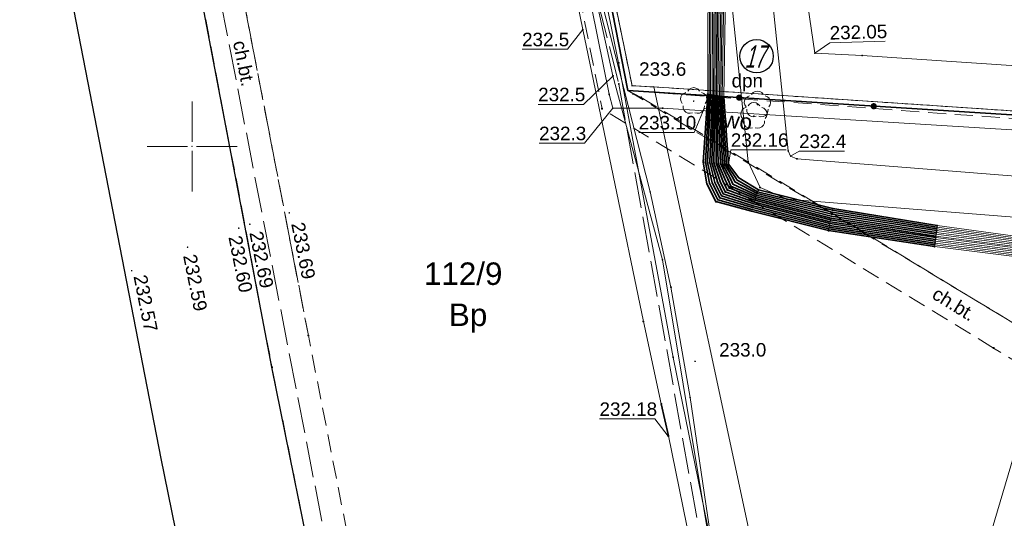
# Model space of a CAD drawing. Header units: metres. Extents: x 6603648 to 6604252, y 5739748 to 5740166.
# Tile 3 of 114: x 6603690 to 6603745, y 5739829 to 5739857. Entities that reach past the tile are written whole.
import ezdxf
from ezdxf.enums import TextEntityAlignment as Align

# ---------------------------------------------------------------- set-up
doc = ezdxf.new("R2010")
doc.units = ezdxf.units.M
doc.header["$PDSIZE"] = 0.75
for name, pattern in [('ARK_LIN', [50, 50, 0]), ('PRZER1-1', [1, 0.5, -0.5]), ('PRZER2-1', [1.5, 1, -0.5]), ('PRZER3-1', [2, 1.5, -0.5]), ('PRZER4-1', [2.5, 2, -0.5])]:
    doc.linetypes.add(name, pattern=pattern)
doc.layers.get('0').update_dxf_attribs({"linetype": 'CONTINUOUS'})
for name, color, linetype, lineweight, true_color in [('GEPPGD', 7, 'CONTINUOUS', 18, 0x008000), ('GESDZI', 7, 'CONTINUOUS', 18, 0x008000), ('GESDZI_O', 7, 'CONTINUOUS', 18, 0x008000), ('GESUZY', 7, 'CONTINUOUS', 18, 0x008000), ('GESUZY_O', 7, 'CONTINUOUS', 18, 0x008000), ('GSLKOG', 7, 'CONTINUOUS', 35, 0x0a0909), ('GSLKOU', 7, 'CONTINUOUS', 18, 0x0a0909), ('GSLKRW', 7, 'CONTINUOUS', 25, 0x0a0909), ('GSPPRB', 7, 'CONTINUOUS', 18, 0x0a0909), ('GSPRDL', 7, 'CONTINUOUS', 18, 0x008000), ('GSPWPN', 7, 'CONTINUOUS', 13, 0x0a0909), ('GSPWPN_O', 7, 'CONTINUOUS', 13, 0x0a0909), ('GSPWPS', 7, 'CONTINUOUS', 13, 0x0a0909), ('GSPWPS_O', 7, 'CONTINUOUS', 13, 0x0a0909), ('GSSINN', 7, 'CONTINUOUS', 18, 0x0a0909), ('GSSKOD', 7, 'CONTINUOUS', 18, 0x0a0909), ('GSSKOD_O', 7, 'CONTINUOUS', 18, 0x0a0909), ('GULENN', 1, 'CONTINUOUS', 18, 0xff0000), ('GULEOR', 1, 'CONTINUOUS', 35, 0xff0000), ('GULESN', 1, 'CONTINUOUS', 18, 0xff0000), ('GULEWN', 1, 'CONTINUOUS', 18, 0xff0000), ('GULKSP', 7, 'CONTINUOUS', 18, 0x803300), ('GULWOP', 5, 'CONTINUOUS', 18, 0x0000ff), ('GULWOP_O', 5, 'CONTINUOUS', 18, 0x0000ff), ('GUPWNP_O', 5, 'CONTINUOUS', 18, 0x0000ff), ('GZLESN', 1, 'CONTINUOUS', 18, 0xff0000)]:
    doc.layers.add(name, color=color, linetype=linetype, lineweight=lineweight, true_color=true_color)
for name, color, linetype, true_color in [('GUPESH', 1, 'CONTINUOUS', 0xff0000), ('GUPESH_O', 1, 'CONTINUOUS', 0xff0000), ('GUPWSH', 5, 'CONTINUOUS', 0x0000ff), ('GUPWSH_O', 5, 'CONTINUOUS', 0x0000ff)]:
    doc.layers.add(name, color=color, linetype=linetype, true_color=true_color)
doc.layers.add('PKT_ARK', color=7, linetype='ARK_LIN', lineweight=18)
doc.styles.add('Arial', font='arial.ttf')
doc.styles.add('GEOS_050', font='GEOS_050', dxfattribs={"oblique": 15, "height": 2.5})

# ---------------------------------------------------------------- blocks, each defined once
blk = doc.blocks.new('GSPPRB0')
at = {"color": 0, "lineweight": 18}
blk.add_lwpolyline([(-0.007955, 0.0225), (0.007955, 0.0225), (0.0225, 0.007955), (0.0225, -0.007955), (0.007955, -0.0225), (-0.007955, -0.0225), (-0.0225, -0.007955), (-0.0225, 0.007955)], close=True, dxfattribs=at)
blk = doc.blocks.new('GSPWPS1')
blk.add_hatch(color=0).paths.add_polyline_path([(0, 0.045), (-0.011647, 0.043467), (-0.0225, 0.038971), (-0.03182, 0.03182), (-0.038971, 0.0225), (-0.043467, 0.011647), (-0.045, 0), (-0.043467, -0.011647), (-0.038971, -0.0225), (-0.03182, -0.03182), (-0.0225, -0.038971), (-0.011647, -0.043467), (0, -0.045), (0.011647, -0.043467), (0.0225, -0.038971), (0.03182, -0.03182), (0.038971, -0.0225), (0.043467, -0.011647), (0.045, 0), (0.043467, 0.011647), (0.038971, 0.0225), (0.03182, 0.03182), (0.0225, 0.038971), (0.011647, 0.043467)])
blk = doc.blocks.new('GUPESH1')
blk.add_hatch(color=0).paths.add_polyline_path([(0, 0.045), (-0.011647, 0.043467), (-0.0225, 0.038971), (-0.03182, 0.03182), (-0.038971, 0.0225), (-0.043467, 0.011647), (-0.045, 0), (-0.043467, -0.011647), (-0.038971, -0.0225), (-0.03182, -0.03182), (-0.0225, -0.038971), (-0.011647, -0.043467), (0, -0.045), (0.011647, -0.043467), (0.0225, -0.038971), (0.03182, -0.03182), (0.038971, -0.0225), (0.043467, -0.011647), (0.045, 0), (0.043467, 0.011647), (0.038971, 0.0225), (0.03182, 0.03182), (0.0225, 0.038971), (0.011647, 0.043467)])
blk = doc.blocks.new('GUPWSH1')
blk.add_hatch(color=0).paths.add_polyline_path([(0, 0.045), (-0.011647, 0.043467), (-0.0225, 0.038971), (-0.03182, 0.03182), (-0.038971, 0.0225), (-0.043467, 0.011647), (-0.045, 0), (-0.043467, -0.011647), (-0.038971, -0.0225), (-0.03182, -0.03182), (-0.0225, -0.038971), (-0.011647, -0.043467), (0, -0.045), (0.011647, -0.043467), (0.0225, -0.038971), (0.03182, -0.03182), (0.038971, -0.0225), (0.043467, -0.011647), (0.045, 0), (0.043467, 0.011647), (0.038971, 0.0225), (0.03182, 0.03182), (0.0225, 0.038971), (0.011647, 0.043467)])
blk = doc.blocks.new('GSPWPN1')
blk.add_hatch(color=0).paths.add_polyline_path([(0, 0.045), (-0.011647, 0.043467), (-0.0225, 0.038971), (-0.03182, 0.03182), (-0.038971, 0.0225), (-0.043467, 0.011647), (-0.045, 0), (-0.043467, -0.011647), (-0.038971, -0.0225), (-0.03182, -0.03182), (-0.0225, -0.038971), (-0.011647, -0.043467), (0, -0.045), (0.011647, -0.043467), (0.0225, -0.038971), (0.03182, -0.03182), (0.038971, -0.0225), (0.043467, -0.011647), (0.045, 0), (0.043467, 0.011647), (0.038971, 0.0225), (0.03182, 0.03182), (0.0225, 0.038971), (0.011647, 0.043467)])
blk = doc.blocks.new('GSPRDL1')
blk.add_hatch(color=0).paths.add_polyline_path([(-0.045, 0), (-0.042798, -0.013906), (-0.036406, -0.02645), (-0.02645, -0.036406), (-0.013906, -0.042798), (0, -0.045), (0.013906, -0.042798), (0.02645, -0.036406), (0.036406, -0.02645), (0.042798, -0.013906), (0.045, 0), (0.042798, 0.013906), (0.036406, 0.02645), (0.02645, 0.036406), (0.013906, 0.042798), (0, 0.045), (-0.013906, 0.042798), (-0.02645, 0.036406), (-0.036406, 0.02645), (-0.042798, 0.013906)])
at = {"color": 0}
for points in [[(-0.646351, 0.068773), (-0.677512, 0.194901), (-0.663766, 0.324092), (-0.606763, 0.440839), (-0.513345, 0.531129), (-0.394725, 0.584125), (-0.265141, 0.593465)], [(-0.134326, 0.635969), (-0.024001, 0.70458), (0.103115, 0.731429), (0.231763, 0.713292), (0.346501, 0.652348), (0.433559, 0.55591), (0.482485, 0.435555)], [(0.563333, 0.324277), (0.662679, 0.240553), (0.727494, 0.127956), (0.75, 0), (0.727494, -0.127956), (0.662679, -0.240553), (0.563333, -0.324277)], [(-0.265141, -0.593465), (-0.394725, -0.584125), (-0.513345, -0.531129), (-0.606763, -0.440839), (-0.663766, -0.324092), (-0.677512, -0.194901), (-0.646351, -0.068773)], [(0.482485, -0.435555), (0.433559, -0.55591), (0.346501, -0.652348), (0.231763, -0.713292), (0.103115, -0.731429), (-0.024001, -0.70458), (-0.134326, -0.635969)]]:
    blk.add_lwpolyline(points, dxfattribs=at)
blk = doc.blocks.new('GEPPGD1_2')
blk.add_hatch(color=0).paths.add_polyline_path([(-0.045, 0), (-0.042798, -0.013906), (-0.036406, -0.02645), (-0.02645, -0.036406), (-0.013906, -0.042798), (0, -0.045), (0.013906, -0.042798), (0.02645, -0.036406), (0.036406, -0.02645), (0.042798, -0.013906), (0.045, 0), (0.042798, 0.013906), (0.036406, 0.02645), (0.02645, 0.036406), (0.013906, 0.042798), (0, 0.045), (-0.013906, 0.042798), (-0.02645, 0.036406), (-0.036406, 0.02645), (-0.042798, 0.013906)])
blk = doc.blocks.new('GSLKOG2')
blk.add_hatch(color=0).paths.add_polyline_path([(0, 0.175), (-0.045293, 0.169037), (-0.0875, 0.151554), (-0.123744, 0.123744), (-0.151554, 0.0875), (-0.169037, 0.045293), (-0.175, 0), (-0.169037, -0.045293), (-0.151554, -0.0875), (-0.123744, -0.123744), (-0.0875, -0.151554), (-0.045293, -0.169037), (0, -0.175), (0.045293, -0.169037), (0.0875, -0.151554), (0.123744, -0.123744), (0.151554, -0.0875), (0.169037, -0.045293), (0.175, 0), (0.169037, 0.045293), (0.151554, 0.0875), (0.123744, 0.123744), (0.0875, 0.151554), (0.045293, 0.169037)])
blk = doc.blocks.new('ASS_SYM', base_point=(826.5, 303.25))
at = {"layer": 'PKT_ARK'}
for p, q in [((826.5, 303.5), (826.5, 305.75)), ((826.25, 303.25), (824, 303.25)), ((826.5, 303), (826.5, 300.75)), ((826.75, 303.25), (829, 303.25))]:
    blk.add_line(p, q, dxfattribs=at)
blk.add_point((826.5, 303.25), dxfattribs=at)
blk.add_point((826.5, 303.25), dxfattribs=at)

msp = doc.modelspace()

# ---------------------------------------------------------------- linework, layer by layer
msp.add_circle((6603731.414, 5739855.018), 0.928)
at = {"layer": 'GESDZI', "color": 96, "linetype": 'Continuous', "lineweight": 18, "true_color": 0x008000}
for p, q in [((6603724.48, 5739853.38), (6603720.73, 5739871.73)), ((6603725.69, 5739853.31), (6603724.48, 5739853.38)), ((6603776.95, 5739849.89), (6603725.69, 5739853.31))]:
    msp.add_line(p, q, dxfattribs=at)
msp.add_lwpolyline([(6603691.714, 5739863.768), (6603701.39, 5739966.18), (6603701.42, 5739966.51), (6603703.13, 5739958.06), (6603719.27, 5739878.71), (6603720.73, 5739871.73), (6603724.48, 5739853.38), (6603725.69, 5739853.31), (6603731.69, 5739825.4), (6603774.38, 5739822.29), (6603774.166, 5739819.991)], dxfattribs=at)
msp.add_lwpolyline([(6603776.95, 5739849.89), (6603774.38, 5739822.29), (6603731.69, 5739825.4), (6603725.69, 5739853.31)], close=True, dxfattribs=at)
at = {"layer": 'GESUZY', "color": 96, "linetype": 'PRZER1-1', "lineweight": 18, "true_color": 0x008000}
for points in [[(6604062.77, 5739830.84), (6604014.55, 5739834.06), (6603991.05, 5739835.63), (6603918.87, 5739840.43), (6603844.12, 5739845.41), (6603776.95, 5739849.89), (6603725.69, 5739853.31), (6603724.48, 5739853.38), (6603720.73, 5739871.73), (6603719.27, 5739878.71), (6603703.13, 5739958.06), (6603701.42, 5739966.51), (6603692.92, 5740008.31)], [(6603691.714, 5739863.768), (6603701.39, 5739966.18), (6603701.42, 5739966.51), (6603703.13, 5739958.06), (6603719.27, 5739878.71), (6603720.73, 5739871.73), (6603724.48, 5739853.38), (6603725.69, 5739853.31), (6603776.95, 5739849.89), (6603844.12, 5739845.41), (6603918.87, 5739840.43), (6603991.05, 5739835.63), (6604014.55, 5739834.06), (6604062.77, 5739830.84)]]:
    msp.add_lwpolyline(points, dxfattribs=at)
at = {"layer": 'GSLKOG', "color": 18, "linetype": 'Continuous', "lineweight": 35, "true_color": 0x0a0909}
for p, q in [((6603721.596, 5739866.757), (6603724.24, 5739853.107)), ((6603724.24, 5739853.107), (6603796.53, 5739848.52))]:
    msp.add_line(p, q, dxfattribs=at)
at = {"layer": 'GSLKOU', "color": 18, "linetype": 'PRZER3-1', "lineweight": 18, "true_color": 0x0a0909}
msp.add_lwpolyline([(6603702.138, 5739861.915), (6603706.468, 5739839.489)], dxfattribs=at)
at = {"layer": 'GSLKRW', "color": 18, "linetype": 'Continuous', "lineweight": 25, "true_color": 0x0a0909}
msp.add_lwpolyline([(6603719.265, 5739878.713), (6603701.51, 5739875.39), (6603700.52, 5739875.11), (6603697.32, 5739874.46), (6603690.404, 5739872.913), (6603693.287, 5739858.219), (6603698.253, 5739832.654), (6603699.88, 5739824.731)], dxfattribs=at)
msp.add_lwpolyline([(6603707.158, 5739824.31), (6603704.443, 5739837.718), (6603699.916, 5739861.472, -0.060227), (6603699.935, 5739863.022, -0.022922), (6603700.146, 5739864.007, -0.039829), (6603700.598, 5739865.366, -0.044587), (6603701.176, 5739866.498, -0.056823), (6603702.034, 5739867.605, -0.038015), (6603702.988, 5739868.404, -0.033525), (6603704.085, 5739869.066, -0.041009), (6603708.166, 5739870.578)], format="xyb", dxfattribs=at)
at = {"layer": 'GSSINN', "color": 18, "linetype": 'PRZER2-1', "lineweight": 18, "true_color": 0x0a0909}
msp.add_lwpolyline([(6603972.098, 5739806.801), (6603972.05, 5739831.15), (6603982.629, 5739831.21), (6603960.637, 5739833.057), (6603941.132, 5739834.117), (6603860.76, 5739838.748), (6603853.392, 5739836.62), (6603841.871, 5739836.52), (6603830.22, 5739845.418), (6603724.24, 5739853.107), (6603745.53, 5739840.28), (6603754.26, 5739834.86), (6603760.645, 5739829.992), (6603771.135, 5739820.193)], dxfattribs=at)
at = {"layer": 'GSSKOD', "color": 18, "linetype": 'PRZER2-1', "lineweight": 18, "true_color": 0x0a0909}
msp.add_lwpolyline([(6603709.474, 5739824.176), (6603706.468, 5739839.489), (6603702.138, 5739861.915, -0.097882), (6603702.264, 5739863.574, -0.054065), (6603702.924, 5739864.944, -0.061597), (6603703.839, 5739866.117, -0.078536), (6603704.944, 5739866.989, -0.075604), (6603706.656, 5739867.568), (6603720.835, 5739870.552), (6603720.488, 5739872.7), (6603708.166, 5739870.578), (6603705.156, 5739869.538), (6603704.085, 5739869.066), (6603702.988, 5739868.404, 0.050454), (6603702.034, 5739867.605, 0.049181), (6603701.176, 5739866.498, 0.035308), (6603700.598, 5739865.366, 0.032644), (6603700.146, 5739864.007, 0.099472), (6603699.916, 5739861.472), (6603704.443, 5739837.718), (6603707.158, 5739824.31)], format="xyb", dxfattribs=at)
for points in [[(6603724.99, 5739852.73), (6603724.24, 5739853.107), (6603721.596, 5739866.757), (6603720.835, 5739870.552), (6603719.206, 5739870.199)], [(6603719.206, 5739870.199), (6603722.81, 5739852.1)], [(6603724.99, 5739852.73), (6603745.53, 5739840.28), (6603754.26, 5739834.86)], [(6603753.96, 5739833.08), (6603744.6, 5739838.79), (6603722.81, 5739852.1)]]:
    msp.add_lwpolyline(points, dxfattribs=at)
at = {"layer": 'GULENN', "color": 1, "linetype": 'Continuous', "lineweight": 18, "true_color": 0xff0000}
for points in [[(6603730.49, 5739869.418), (6603728.881, 5739869.101), (6603730.941, 5739849.152), (6603731.604, 5739847.712), (6603733.107, 5739847.072), (6603824.622, 5739839.812)], [(6603824.896, 5739842.077), (6603733.658, 5739849.315), (6603733.307, 5739849.465), (6603733.171, 5739849.761), (6603731.118, 5739869.541), (6603730.49, 5739869.418)]]:
    msp.add_lwpolyline(points, dxfattribs=at)
at = {"layer": 'GULEOR', "color": 1, "linetype": 'Continuous', "lineweight": 35, "true_color": 0xff0000}
for points in [[(6603728.69, 5739852.9), (6603728.44, 5739849.13), (6603728.64, 5739847.92), (6603729.15, 5739846.93), (6603731.13, 5739846.4), (6603735.42, 5739845.32), (6603741.31, 5739844.43)], [(6603741.33, 5739844.53), (6603735.43, 5739845.41), (6603731.16, 5739846.49), (6603729.25, 5739847.04), (6603728.79, 5739847.95), (6603728.56, 5739849.12), (6603728.77, 5739852.88)], [(6603728.85, 5739852.87), (6603728.68, 5739849.11), (6603728.94, 5739847.97), (6603729.36, 5739847.15), (6603731.19, 5739846.6), (6603735.45, 5739845.51), (6603741.34, 5739844.63)], [(6603741.35, 5739844.73), (6603735.47, 5739845.61), (6603731.22, 5739846.7), (6603729.46, 5739847.26), (6603729.09, 5739848), (6603728.8, 5739849.1), (6603728.93, 5739852.86)], [(6603729.01, 5739852.84), (6603728.92, 5739849.09), (6603729.23, 5739848.03), (6603729.56, 5739847.36), (6603731.26, 5739846.81), (6603735.49, 5739845.71), (6603741.36, 5739844.83)], [(6603741.38, 5739844.93), (6603735.51, 5739845.81), (6603731.29, 5739846.91), (6603729.67, 5739847.47), (6603729.38, 5739848.06), (6603729.04, 5739849.08), (6603729.09, 5739852.83)], [(6603741.39, 5739845.02), (6603735.53, 5739845.91), (6603731.32, 5739847.01), (6603729.77, 5739847.58), (6603729.53, 5739848.08), (6603729.16, 5739849.07), (6603729.17, 5739852.82)], [(6603729.18, 5739852.82), (6603729.28, 5739849.06), (6603729.68, 5739848.11), (6603729.88, 5739847.69), (6603731.35, 5739847.1), (6603735.55, 5739846.01), (6603741.4, 5739845.12)], [(6603741.41, 5739845.22), (6603735.57, 5739846.12), (6603731.38, 5739847.2), (6603729.98, 5739847.8), (6603729.82, 5739848.14), (6603729.4, 5739849.05), (6603729.26, 5739852.8)], [(6603741.43, 5739845.32), (6603735.59, 5739846.23), (6603731.41, 5739847.29), (6603730.09, 5739847.91), (6603729.97, 5739848.17), (6603729.51, 5739849.04), (6603729.34, 5739852.79)], [(6603729.42, 5739852.78), (6603729.62, 5739849.03), (6603730.12, 5739848.2), (6603730.2, 5739848.03), (6603731.44, 5739847.39), (6603735.61, 5739846.35), (6603741.44, 5739845.42)], [(6603741.45, 5739845.51), (6603735.63, 5739846.46), (6603731.47, 5739847.48), (6603730.31, 5739848.14), (6603730.27, 5739848.22), (6603729.73, 5739849.02), (6603729.5, 5739852.76)], [(6603729.58, 5739852.75), (6603729.85, 5739849.01), (6603730.42, 5739848.25), (6603731.51, 5739847.58), (6603735.65, 5739846.55), (6603741.46, 5739845.6)], [(6603726.5, 5739833.9), (6603726.11, 5739835.69)]]:
    msp.add_lwpolyline(points, dxfattribs=at)
at = {"layer": 'GULESN', "color": 1, "linetype": 'Continuous', "lineweight": 18, "true_color": 0xff0000}
for points in [[(6603729.627, 5739822.959), (6603726.18, 5739843.7), (6603723.42, 5739853.93), (6603719.81, 5739870.44), (6603718.15, 5739879.17), (6603713.29, 5739902.54), (6603709.8, 5739920.3), (6603705.4, 5739942.46), (6603700.28, 5739965.48), (6603695.5, 5739990.24)], [(6603728.65, 5739823.024), (6603728.51, 5739824.09), (6603726.5, 5739833.9), (6603726.11, 5739835.69), (6603725.11, 5739840.27), (6603721.74, 5739856.5), (6603719.23, 5739868.71), (6603717.1, 5739879.53), (6603716.55, 5739883.35), (6603712.06, 5739905.56), (6603707.87, 5739926.33), (6603703.66, 5739947.11), (6603698.6, 5739971.8), (6603695.46, 5739988.24)], [(6603709.4, 5739972.99), (6603709.29, 5739971.96), (6603705.71, 5739966.64), (6603704.77, 5739966.01), (6603704.36, 5739964.92), (6603707.41, 5739949.88), (6603712.67, 5739926.24), (6603720.21, 5739892.26), (6603720.2, 5739889.69), (6603721.02, 5739885.33), (6603727.42, 5739871.06), (6603727.91, 5739867.5), (6603728.72, 5739861.95), (6603728.69, 5739852.9), (6603728.44, 5739849.13), (6603728.64, 5739847.92), (6603729.15, 5739846.93), (6603731.13, 5739846.4), (6603735.42, 5739845.32), (6603741.31, 5739844.43), (6603759.85, 5739842.12)], [(6603709.54, 5739973.06), (6603709.42, 5739971.89), (6603705.83, 5739966.56), (6603704.88, 5739965.96), (6603704.46, 5739964.92), (6603707.5, 5739949.9), (6603712.76, 5739926.26), (6603720.29, 5739892.27), (6603720.33, 5739889.69), (6603721.18, 5739885.37), (6603727.57, 5739871.13), (6603728.06, 5739867.52), (6603728.8, 5739861.95), (6603728.77, 5739852.88), (6603728.56, 5739849.12), (6603728.79, 5739847.95), (6603729.25, 5739847.04), (6603731.16, 5739846.49), (6603735.43, 5739845.41), (6603741.33, 5739844.53), (6603759.86, 5739842.2)], [(6603709.97, 5739973.28), (6603709.8, 5739971.71), (6603706.18, 5739966.33), (6603705.23, 5739965.82), (6603704.76, 5739964.9), (6603707.76, 5739949.95), (6603712.85, 5739926.27), (6603720.37, 5739892.29), (6603720.46, 5739889.68), (6603721.33, 5739885.41), (6603727.71, 5739871.19), (6603728.21, 5739867.54), (6603728.89, 5739861.95), (6603728.85, 5739852.87), (6603728.68, 5739849.11), (6603728.94, 5739847.97), (6603729.36, 5739847.15), (6603731.19, 5739846.6), (6603735.45, 5739845.51), (6603741.34, 5739844.63), (6603759.87, 5739842.28)], [(6603710.12, 5739973.35), (6603709.92, 5739971.65), (6603706.29, 5739966.25), (6603705.34, 5739965.77), (6603704.86, 5739964.9), (6603707.86, 5739949.97), (6603712.94, 5739926.29), (6603720.45, 5739892.3), (6603720.59, 5739889.68), (6603721.49, 5739885.45), (6603727.86, 5739871.26), (6603728.36, 5739867.56), (6603728.97, 5739861.95), (6603728.93, 5739852.86), (6603728.8, 5739849.1), (6603729.09, 5739848), (6603729.46, 5739847.26), (6603731.22, 5739846.7), (6603735.47, 5739845.61), (6603741.35, 5739844.73), (6603759.87, 5739842.36)], [(6603710.26, 5739973.42), (6603710.05, 5739971.58), (6603706.41, 5739966.17), (6603705.46, 5739965.72), (6603704.96, 5739964.9), (6603707.95, 5739949.99), (6603713.02, 5739926.3), (6603720.53, 5739892.31), (6603720.72, 5739889.67), (6603721.64, 5739885.48), (6603728, 5739871.32), (6603728.51, 5739867.57), (6603729.06, 5739861.94), (6603729.01, 5739852.84), (6603728.92, 5739849.09), (6603729.23, 5739848.03), (6603729.56, 5739847.36), (6603731.26, 5739846.81), (6603735.49, 5739845.71), (6603741.36, 5739844.83), (6603759.88, 5739842.44)], [(6603705.06, 5739964.89), (6603708.05, 5739950.01), (6603713.11, 5739926.32), (6603720.6, 5739892.32), (6603720.85, 5739889.67), (6603721.8, 5739885.52), (6603728.15, 5739871.39), (6603728.66, 5739867.59), (6603729.14, 5739861.94), (6603729.09, 5739852.83), (6603729.04, 5739849.08), (6603729.38, 5739848.06), (6603729.67, 5739847.47), (6603731.29, 5739846.91), (6603735.51, 5739845.81), (6603741.38, 5739844.93), (6603759.89, 5739842.52)], [(6603705.36, 5739964.88), (6603708.32, 5739950.07), (6603713.37, 5739926.36), (6603720.68, 5739892.34), (6603720.98, 5739889.66), (6603721.95, 5739885.56), (6603728.3, 5739871.45), (6603728.81, 5739867.61), (6603729.23, 5739861.94), (6603729.17, 5739852.82), (6603729.16, 5739849.07), (6603729.53, 5739848.08), (6603729.77, 5739847.58), (6603731.32, 5739847.01), (6603735.53, 5739845.91), (6603741.39, 5739845.02), (6603759.9, 5739842.6)], [(6603705.45, 5739964.88), (6603708.41, 5739950.09), (6603713.46, 5739926.38), (6603720.76, 5739892.35), (6603721.11, 5739889.66), (6603722.11, 5739885.6), (6603728.44, 5739871.52), (6603728.95, 5739867.63), (6603729.31, 5739861.94), (6603729.18, 5739852.82), (6603729.28, 5739849.06), (6603729.68, 5739848.11), (6603729.88, 5739847.69), (6603731.35, 5739847.1), (6603735.55, 5739846.01), (6603741.4, 5739845.12), (6603759.9, 5739842.68)], [(6603705.55, 5739964.87), (6603708.5, 5739950.11), (6603713.54, 5739926.39), (6603720.84, 5739892.36), (6603721.24, 5739889.65), (6603722.27, 5739885.64), (6603728.6, 5739871.59), (6603729.1, 5739867.65), (6603729.39, 5739861.94), (6603729.26, 5739852.8), (6603729.4, 5739849.05), (6603729.82, 5739848.14), (6603729.98, 5739847.8), (6603731.38, 5739847.2), (6603735.57, 5739846.12), (6603741.41, 5739845.22), (6603759.91, 5739842.76)], [(6603705.64, 5739964.87), (6603708.58, 5739950.13), (6603713.63, 5739926.41), (6603720.92, 5739892.37), (6603721.37, 5739889.65), (6603722.44, 5739885.68), (6603728.75, 5739871.66), (6603729.25, 5739867.67), (6603729.48, 5739861.93), (6603729.34, 5739852.79), (6603729.51, 5739849.04), (6603729.97, 5739848.17), (6603730.09, 5739847.91), (6603731.41, 5739847.29), (6603735.59, 5739846.23), (6603741.43, 5739845.32), (6603759.92, 5739842.84)], [(6603705.74, 5739964.87), (6603708.67, 5739950.14), (6603713.7, 5739926.42), (6603721, 5739892.39), (6603721.5, 5739889.64), (6603722.6, 5739885.72), (6603728.91, 5739871.73), (6603729.4, 5739867.68), (6603729.56, 5739861.93), (6603729.42, 5739852.78), (6603729.62, 5739849.03), (6603730.12, 5739848.2), (6603730.2, 5739848.03), (6603731.44, 5739847.39), (6603735.61, 5739846.35), (6603741.44, 5739845.42), (6603759.93, 5739842.92)], [(6603705.83, 5739964.86), (6603708.77, 5739950.16), (6603713.78, 5739926.44), (6603721.1, 5739892.4), (6603721.63, 5739889.64), (6603722.76, 5739885.76), (6603729.05, 5739871.79), (6603729.55, 5739867.7), (6603729.65, 5739861.93), (6603729.5, 5739852.76), (6603729.73, 5739849.02), (6603730.27, 5739848.22), (6603730.31, 5739848.14), (6603731.47, 5739847.48), (6603735.63, 5739846.46), (6603741.45, 5739845.51), (6603759.93, 5739843)], [(6603705.93, 5739964.86), (6603708.89, 5739950.19), (6603713.86, 5739926.45), (6603721.2, 5739892.42), (6603721.77, 5739889.63), (6603722.92, 5739885.8), (6603729.21, 5739871.86), (6603729.67, 5739867.72), (6603729.74, 5739861.93), (6603729.58, 5739852.75), (6603729.85, 5739849.01), (6603730.42, 5739848.25), (6603731.51, 5739847.58), (6603735.65, 5739846.55), (6603741.46, 5739845.6), (6603759.94, 5739843.08), (6603778.41, 5739842.44), (6603792.65, 5739841.57), (6603796.97, 5739841.31), (6603799.03, 5739841.2), (6603828.3, 5739838.36), (6603832.88, 5739837.85), (6603859.08, 5739836.24), (6603882.48, 5739834.59)]]:
    msp.add_lwpolyline(points, dxfattribs=at)
at = {"layer": 'GULEWN', "color": 1, "linetype": 'Continuous', "lineweight": 18, "true_color": 0xff0000}
for points in [[(6604053.491, 5739830.206), (6604029.54, 5739831.784), (6604023.545, 5739832.079), (6604003.586, 5739833.394), (6603931.654, 5739838.435), (6603858.642, 5739843.848), (6603791.067, 5739848.102), (6603726.181, 5739852.128), (6603723.418, 5739852.125), (6603723.211, 5739852.899), (6603721.578, 5739860.987), (6603719.529, 5739871.388), (6603718.105, 5739878.446), (6603715.641, 5739890.395), (6603709.655, 5739919.794), (6603704.796, 5739949.42), (6603697.83, 5739978.621), (6603695.5, 5739990.24), (6603694.86, 5739993.48), (6603695.43, 5739994.26), (6603696.66, 5739994.54), (6603696.88, 5739994.59)], [(6603729.898, 5739822.941), (6603726.77, 5739838.271), (6603723.734, 5739854.652), (6603721.442, 5739865.946), (6603719.997, 5739871.658)], [(6603729.644, 5739822.958), (6603727.713, 5739836.04), (6603726.645, 5739842.179), (6603725.488, 5739847.476), (6603722.791, 5739858.028), (6603719.997, 5739871.658)]]:
    msp.add_lwpolyline(points, dxfattribs=at)
at = {"layer": 'GULKSP', "color": 36, "linetype": 'Continuous', "lineweight": 18, "true_color": 0x803300}
msp.add_lwpolyline([(6603742.558, 5739822.097), (6603752.492, 5739855.65), (6603764.434, 5739889.248), (6603768.678, 5739901.106)], dxfattribs=at)
at = {"layer": 'GULWOP', "color": 5, "linetype": 'Continuous', "lineweight": 18, "true_color": 0x0000ff}
for points in [[(6603825.656, 5739849.078), (6603769.366, 5739852.901), (6603737.285, 5739855.059), (6603734.65, 5739855.19), (6603732.727, 5739868.33), (6603732.589, 5739869.247), (6603724.96, 5739921.24), (6603723.88, 5739928.79), (6603745.201, 5739960.057)], [(6603728.5, 5739852.11), (6603729.58, 5739851.99)]]:
    msp.add_lwpolyline(points, dxfattribs=at)
at = {"layer": 'GUPESH_O', "color": 1, "linetype": 'Continuous', "lineweight": 13, "true_color": 0xff0000, "flags": 128}
for points in [[(6603721.742, 5739856.504), (6603720.881, 5739855.401), (6603718.361, 5739855.401)], [(6603723.431, 5739853.929), (6603721.777, 5739852.341), (6603719.257, 5739852.341)], [(6603723.418, 5739852.125), (6603721.828, 5739850.177), (6603719.308, 5739850.177)], [(6603729.85, 5739849.01), (6603729.978, 5739849.807), (6603733.058, 5739849.807)], [(6603733.307, 5739849.465), (6603733.779, 5739849.738), (6603736.299, 5739849.738)], [(6603726.498, 5739833.892), (6603725.751, 5739834.844), (6603722.671, 5739834.844)]]:
    msp.add_lwpolyline(points, dxfattribs=at)
at = {"layer": 'GUPWSH_O', "color": 5, "linetype": 'Continuous', "lineweight": 13, "true_color": 0x0000ff, "flags": 128}
for points in [[(6603734.651, 5739855.186), (6603735.494, 5739855.767), (6603738.572, 5739855.856)], [(6603728.5, 5739852.11), (6603727.929, 5739850.774), (6603724.849, 5739850.774)]]:
    msp.add_lwpolyline(points, dxfattribs=at)
at = {"layer": 'GZLESN', "color": 1, "linetype": 'PRZER4-1', "lineweight": 18, "true_color": 0xff0000}
for points in [[(6603708.175, 5739824.251), (6603700.91, 5739861.58), (6603700.88, 5739862.23), (6603700.92, 5739862.87), (6603701.01, 5739863.32), (6603701.11, 5739863.75), (6603701.29, 5739864.37), (6603701.52, 5739864.98), (6603701.75, 5739865.49), (6603702.03, 5739865.98), (6603702.36, 5739866.46), (6603702.74, 5739866.9), (6603703.14, 5739867.26), (6603703.57, 5739867.59), (6603704.04, 5739867.89), (6603704.53, 5739868.17), (6603706.45, 5739868.97), (6603708.44, 5739869.62), (6603716.34, 5739871.08), (6603692.59, 5739991.74), (6603697.34, 5739992.67), (6603697.48, 5739993.96)], [(6603721.043, 5739866.333), (6603722.6, 5739857.98), (6603723.75, 5739853.47), (6603729.237, 5739822.985)]]:
    msp.add_lwpolyline(points, dxfattribs=at)

# ---------------------------------------------------------------- block references
at = {"layer": 'GEPPGD', "color": 96, "linetype": 'Continuous', "lineweight": 18, "true_color": 0x008000, "rotation": 90}
for p in [(6603724.48, 5739853.38), (6603725.69, 5739853.31)]:
    msp.add_blockref('GEPPGD1_2', p, dxfattribs=at)
at = {"layer": 'GSLKOG', "color": 18, "linetype": 'Continuous', "lineweight": 35, "true_color": 0x0a0909, "rotation": 356.3691169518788}
for p in [(6603730.445, 5739852.713), (6603730.445, 5739852.713), (6603737.93, 5739852.238), (6603737.93, 5739852.238)]:
    msp.add_blockref('GSLKOG2', p, dxfattribs=at)
at = {"layer": 'GSPPRB', "color": 18, "linetype": 'Continuous', "lineweight": 18, "true_color": 0x0a0909, "rotation": 90}
for p in [(6603721.74, 5739856.5), (6603723.734, 5739854.652), (6603737.285, 5739855.059), (6603723.42, 5739853.93), (6603723.75, 5739853.47), (6603723.211, 5739852.899), (6603724.99, 5739852.73), (6603728.69, 5739852.9), (6603728.77, 5739852.88), (6603728.85, 5739852.87), (6603728.93, 5739852.86), (6603729.01, 5739852.84), (6603729.09, 5739852.83), (6603729.17, 5739852.82), (6603729.18, 5739852.82), (6603729.26, 5739852.8), (6603729.34, 5739852.79), (6603729.42, 5739852.78), (6603729.5, 5739852.76), (6603729.58, 5739852.75), (6603722.81, 5739852.1), (6603726.181, 5739852.128), (6603733.171, 5739849.761), (6603728.44, 5739849.13), (6603728.56, 5739849.12), (6603728.68, 5739849.11), (6603730.941, 5739849.152), (6603733.658, 5739849.315), (6603728.8, 5739849.1), (6603728.92, 5739849.09), (6603729.04, 5739849.08), (6603729.16, 5739849.07), (6603729.28, 5739849.06), (6603729.4, 5739849.05), (6603729.51, 5739849.04), (6603729.62, 5739849.03), (6603729.73, 5739849.02), (6603729.85, 5739849.01), (6603729.23, 5739848.03), (6603729.38, 5739848.06), (6603729.53, 5739848.08), (6603729.68, 5739848.11), (6603729.82, 5739848.14), (6603729.97, 5739848.17), (6603730.12, 5739848.2), (6603730.2, 5739848.03), (6603730.27, 5739848.22), (6603730.31, 5739848.14), (6603730.42, 5739848.25), (6603725.488, 5739847.476), (6603728.64, 5739847.92), (6603728.79, 5739847.95), (6603728.94, 5739847.97), (6603729.09, 5739848), (6603729.67, 5739847.47), (6603729.77, 5739847.58), (6603729.88, 5739847.69), (6603729.98, 5739847.8), (6603730.09, 5739847.91), (6603731.47, 5739847.48), (6603731.51, 5739847.58), (6603731.604, 5739847.712), (6603729.15, 5739846.93), (6603729.25, 5739847.04), (6603729.36, 5739847.15), (6603729.46, 5739847.26), (6603729.56, 5739847.36), (6603731.32, 5739847.01), (6603731.35, 5739847.1), (6603731.38, 5739847.2), (6603731.41, 5739847.29), (6603731.44, 5739847.39), (6603733.107, 5739847.072), (6603731.13, 5739846.4), (6603731.16, 5739846.49), (6603731.19, 5739846.6), (6603731.22, 5739846.7), (6603731.26, 5739846.81), (6603731.29, 5739846.91), (6603735.63, 5739846.46), (6603735.65, 5739846.55), (6603735.53, 5739845.91), (6603735.55, 5739846.01), (6603735.57, 5739846.12), (6603735.59, 5739846.23), (6603735.61, 5739846.35), (6603735.42, 5739845.32), (6603735.43, 5739845.41), (6603735.45, 5739845.51), (6603735.47, 5739845.61), (6603735.49, 5739845.71), (6603735.51, 5739845.81), (6603741.43, 5739845.32), (6603741.44, 5739845.42), (6603741.45, 5739845.51), (6603741.46, 5739845.6), (6603741.35, 5739844.73), (6603741.36, 5739844.83), (6603741.38, 5739844.93), (6603741.39, 5739845.02), (6603741.4, 5739845.12), (6603741.41, 5739845.22), (6603741.31, 5739844.43), (6603741.33, 5739844.53), (6603741.34, 5739844.63), (6603726.18, 5739843.7), (6603726.645, 5739842.179), (6603725.11, 5739840.27), (6603706.468, 5739839.489), (6603744.6, 5739838.79), (6603726.77, 5739838.271), (6603704.443, 5739837.718), (6603727.713, 5739836.04), (6603726.11, 5739835.69), (6603726.5, 5739833.9)]:
    msp.add_blockref('GSPPRB0', p, dxfattribs=at)
at = {"layer": 'GSPRDL', "color": 96, "linetype": 'Continuous', "lineweight": 18, "true_color": 0x008000, "rotation": 90}
for p in [(6603727.91, 5739852.52), (6603731.46, 5739852.33), (6603731.26, 5739851.69)]:
    msp.add_blockref('GSPRDL1', p, dxfattribs=at)
at = {"layer": 'GSPWPN', "color": 18, "linetype": 'Continuous', "lineweight": 13, "true_color": 0x0a0909, "rotation": 90}
for p in [(6603724.54, 5739852.91), (6603727.99, 5739838.05)]:
    msp.add_blockref('GSPWPN1', p, dxfattribs=at)
at = {"layer": 'GSPWPS', "color": 18, "linetype": 'Continuous', "lineweight": 13, "true_color": 0x0a0909, "rotation": 90}
for p in [(6603705.407, 5739846.305), (6603702.594, 5739845.455), (6603703.211, 5739845.674), (6603699.75, 5739844.398), (6603696.634, 5739843.094)]:
    msp.add_blockref('GSPWPS1', p, dxfattribs=at)
at = {"layer": 'GUPESH', "color": 1, "linetype": 'Continuous', "lineweight": 5, "true_color": 0xff0000, "rotation": 90}
for p in [(6603721.74, 5739856.5), (6603723.42, 5739853.93), (6603728.69, 5739852.9), (6603728.77, 5739852.88), (6603728.85, 5739852.87), (6603728.93, 5739852.86), (6603729.01, 5739852.84), (6603729.09, 5739852.83), (6603729.17, 5739852.82), (6603729.18, 5739852.82), (6603729.26, 5739852.8), (6603729.34, 5739852.79), (6603729.42, 5739852.78), (6603729.5, 5739852.76), (6603729.58, 5739852.75), (6603723.418, 5739852.125), (6603728.56, 5739849.12), (6603728.68, 5739849.11), (6603728.8, 5739849.1), (6603728.92, 5739849.09), (6603733.307, 5739849.465), (6603729.04, 5739849.08), (6603729.16, 5739849.07), (6603729.28, 5739849.06), (6603729.4, 5739849.05), (6603729.51, 5739849.04), (6603729.62, 5739849.03), (6603729.73, 5739849.02), (6603729.85, 5739849.01), (6603731.47, 5739847.48), (6603731.51, 5739847.58), (6603731.29, 5739846.91), (6603731.32, 5739847.01), (6603731.35, 5739847.1), (6603731.38, 5739847.2), (6603731.41, 5739847.29), (6603731.44, 5739847.39), (6603731.13, 5739846.4), (6603731.16, 5739846.49), (6603731.19, 5739846.6), (6603731.22, 5739846.7), (6603731.26, 5739846.81), (6603735.61, 5739846.35), (6603735.63, 5739846.46), (6603735.65, 5739846.55), (6603735.51, 5739845.81), (6603735.53, 5739845.91), (6603735.55, 5739846.01), (6603735.57, 5739846.12), (6603735.59, 5739846.23), (6603735.42, 5739845.32), (6603735.43, 5739845.41), (6603735.45, 5739845.51), (6603735.47, 5739845.61), (6603735.49, 5739845.71), (6603741.43, 5739845.32), (6603741.44, 5739845.42), (6603741.45, 5739845.51), (6603741.46, 5739845.6), (6603741.35, 5739844.73), (6603741.36, 5739844.83), (6603741.38, 5739844.93), (6603741.39, 5739845.02), (6603741.4, 5739845.12), (6603741.41, 5739845.22), (6603741.31, 5739844.43), (6603741.33, 5739844.53), (6603741.34, 5739844.63), (6603725.11, 5739840.27), (6603726.11, 5739835.69), (6603726.5, 5739833.9)]:
    msp.add_blockref('GUPESH1', p, dxfattribs=at)
at = {"layer": 'GUPWSH', "color": 5, "linetype": 'Continuous', "lineweight": 5, "true_color": 0x0000ff, "rotation": 90}
for p in [(6603734.651, 5739855.186), (6603737.285, 5739855.059), (6603728.5, 5739852.11), (6603729.58, 5739851.99)]:
    msp.add_blockref('GUPWSH1', p, dxfattribs=at)
at = {"layer": 'PKT_ARK', "linetype": 'Continuous'}
msp.add_blockref('ASS_SYM', (6603700, 5739850), dxfattribs=at)

# ---------------------------------------------------------------- texts
at = {"style": 'GEOS_050', "oblique": 15, "width": 0.6}
msp.add_text('17', height=1.25, rotation=360, dxfattribs=at).set_placement((6603730.742, 5739854.374))
at = {"layer": 'GESDZI_O', "color": 96, "linetype": 'Continuous', "lineweight": 0, "true_color": 0x008000, "style": 'Arial'}
msp.add_text('112/9', height=1.25, rotation=360, dxfattribs=at).set_placement((6603715.083, 5739842.299), align=Align.CENTER)
at = {"layer": 'GESUZY_O', "color": 96, "linetype": 'Continuous', "lineweight": 0, "true_color": 0x008000, "style": 'Arial'}
msp.add_text('Bp', height=1.25, rotation=360, dxfattribs=at).set_placement((6603715.357, 5739840.015), align=Align.CENTER)
at = {"layer": 'GSPWPN_O', "color": 18, "linetype": 'Continuous', "lineweight": 0, "true_color": 0x0a0909, "style": 'Arial'}
for s, p in [('233.6', (6603724.875, 5739853.928)), ('233.0', (6603729.329, 5739838.316))]:
    msp.add_text(s, height=0.75, rotation=360, dxfattribs=at).set_placement(p)
at = {"layer": 'GSPWPS_O', "color": 18, "linetype": 'Continuous', "lineweight": 0, "true_color": 0x0a0909, "style": 'Arial'}
for s, p in [('233.69', (6603705.51, 5739845.701)), ('232.60', (6603702.017, 5739844.961)), ('232.69', (6603703.183, 5739845.201)), ('232.59', (6603699.495, 5739843.923)), ('232.57', (6603696.735, 5739842.778))]:
    msp.add_text(s, height=0.75, rotation=281.2702, dxfattribs=at).set_placement(p)
at = {"layer": 'GSSKOD_O', "color": 18, "linetype": 'Continuous', "lineweight": 0, "true_color": 0x0a0909, "style": 'Arial'}
for rotation, p in [(281.0989, (6603702.517, 5739854.546)), (328.166, (6603742.198, 5739840.92))]:
    msp.add_text('ch.bt.', height=0.75, rotation=rotation, dxfattribs=at).set_placement(p, align=Align.CENTER)
at = {"layer": 'GULWOP_O', "color": 5, "linetype": 'Continuous', "lineweight": 0, "true_color": 0x0000ff, "style": 'Arial'}
msp.add_text('wo', height=0.9, rotation=353.6598, dxfattribs=at).set_placement((6603730.316, 5739850.98), align=Align.CENTER)
at = {"layer": 'GUPESH_O', "color": 1, "linetype": 'Continuous', "lineweight": 0, "true_color": 0xff0000, "style": 'Arial'}
for s, p in [('232.5', (6603718.361, 5739855.573)), ('232.5', (6603719.257, 5739852.513)), ('232.3', (6603719.308, 5739850.349)), ('232.16', (6603729.978, 5739849.979)), ('232.4', (6603733.779, 5739849.91)), ('232.18', (6603722.671, 5739835.016))]:
    msp.add_text(s, height=0.75, rotation=360, dxfattribs=at).set_placement(p)
at = {"layer": 'GUPWNP_O', "color": 5, "linetype": 'Continuous', "lineweight": 0, "true_color": 0x0000ff, "style": 'Arial'}
msp.add_text('dpn', height=0.75, rotation=360, dxfattribs=at).set_placement((6603731.768, 5739853.283), align=Align.RIGHT)
at = {"layer": 'GUPWSH_O', "color": 5, "linetype": 'Continuous', "lineweight": 0, "true_color": 0x0000ff, "style": 'Arial'}
for s, rotation, p in [('232.05', 1.6553, (6603735.489, 5739855.939)), ('233.10', 360, (6603724.849, 5739850.946))]:
    msp.add_text(s, height=0.75, rotation=rotation, dxfattribs=at).set_placement(p)

doc.saveas('drawing.dxf')
